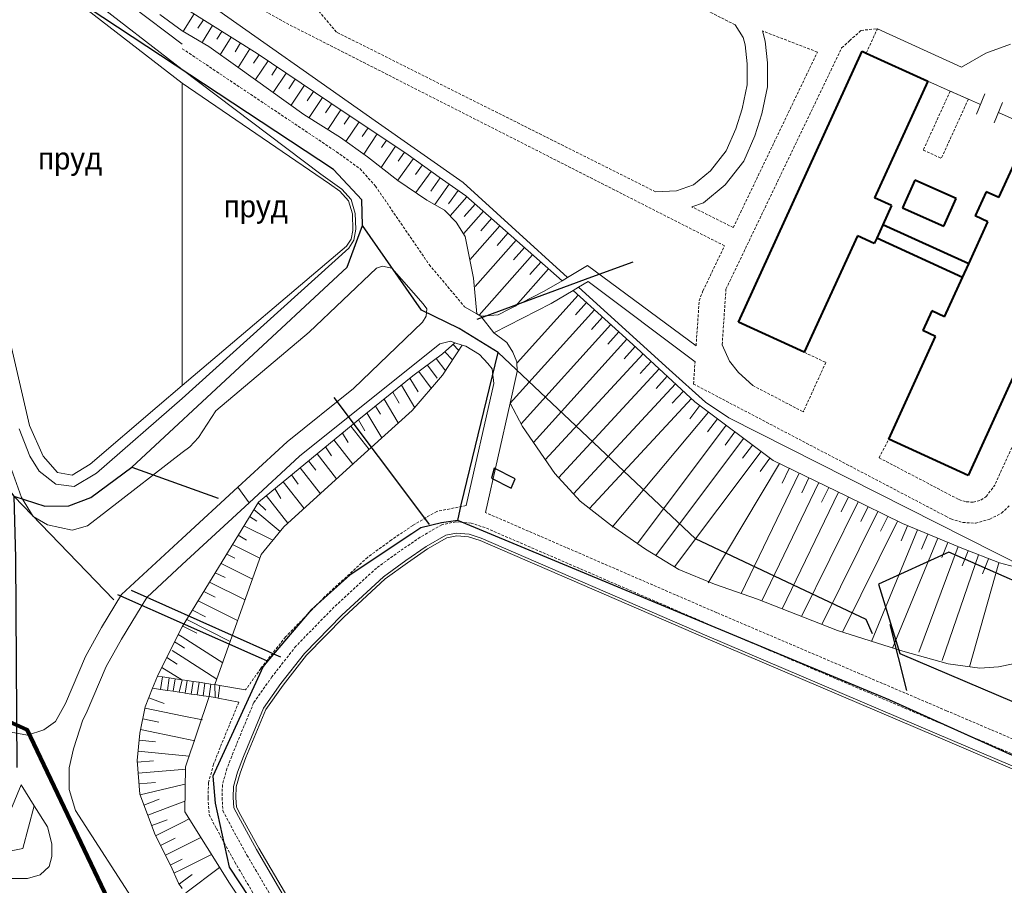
# Model space of a CAD drawing. Extents: x 13 to 4138, y -4831 to -1000.
# Tile 67 of 203: x 1970 to 2150, y -3513 to -3355. Entities that reach past the tile are written whole.
import ezdxf
from ezdxf.enums import TextEntityAlignment as Align

# ---------------------------------------------------------------- set-up
doc = ezdxf.new("R2010")
doc.units = 0
doc.header["$MEASUREMENT"] = 0
doc.linetypes.add('DASHED', pattern=[0.75, 0.5, -0.25])
for name, color, linetype in [('11', 7, 'CONTINUOUS'), ('24', 7, 'CONTINUOUS'), ('25', 7, 'CONTINUOUS'), ('30', 7, 'CONTINUOUS'), ('32', 7, 'CONTINUOUS'), ('34', 7, 'CONTINUOUS'), ('37', 7, 'CONTINUOUS'), ('6', 7, 'CONTINUOUS'), ('границы команд_1', 10, 'CONTINUOUS'), ('ДЕТСКИЕ_ПЛОЩАДКИ', 6, 'CONTINUOUS'), ('ЛЕСТНИЦЫ', 6, 'CONTINUOUS'), ('ПЕШЕХОДНЫЕ_ДОРОЖКИ', 3, 'CONTINUOUS'), ('СПОРТИВНЫЕ_ПЛОЩАДКИ', 3, 'CONTINUOUS')]:
    doc.layers.add(name, color=color, linetype=linetype)
doc.styles.get("Standard").update_dxf_attribs({"font": 'txt', "height": 0.2})

msp = doc.modelspace()

# ---------------------------------------------------------------- linework, layer by layer
at = {"layer": '11', "color": 253, "linetype": 'Continuous', "lineweight": 0}
for p, q in [((2035.2, -3373.63), (2000, -3348.83)), ((2136.16, -3366.41), (2140.24, -3368.22)), ((2140.24, -3368.22), (2143.56, -3369.7)), ((2143.56, -3369.7), (2145.78, -3370.69)), ((2146.59, -3368.74), (2145.06, -3372.43)), ((2149.79, -3370.33), (2148.26, -3374.03)), ((2149.05, -3372.14), (2155.02, -3374.79)), ((2051.32, -3384.95), (2035.2, -3373.63)), ((2060.16, -3393.05), (2051.32, -3384.95)), ((2070.36, -3402.26), (2060.16, -3393.05)), ((2088.94, -3419.05), (2072.34, -3404.06)), ((2095.55, -3425.07), (2088.94, -3419.05)), ((2099.84, -3427.9), (2095.55, -3425.07)), ((2169.8, -3463.31), (2099.84, -3427.9))]:
    msp.add_line(p, q, dxfattribs=at)
at = {"layer": '24', "color": 253, "linetype": 'DASHED', "lineweight": 0}
for p, q in [((2020.13, -3356.4), (2000, -3345.24)), ((2100.95, -3356.12), (2078.55, -3344.73)), ((2028.15, -3357.45), (2024.15, -3352.71)), ((2099.03, -3396.49), (2020.13, -3356.4)), ((2123.97, -3357.14), (2126.94, -3356.85)), ((2124.92, -3361.28), (2126.94, -3356.85)), ((2086.44, -3386.63), (2028.15, -3357.45)), ((2116, -3361.1), (2105.95, -3357.24)), ((2121.87, -3359.02), (2123.97, -3357.14)), ((2000, -3360.48), (2028.16, -3379.31)), ((2099.29, -3404.4), (2120.42, -3360.34)), ((2120.42, -3360.34), (2121.87, -3359.02)), ((2100.63, -3393.15), (2116, -3361.1)), ((2140.24, -3368.22), (2135.33, -3379.01)), ((2143.56, -3369.7), (2138.63, -3380.51)), ((2140.24, -3368.22), (2143.56, -3369.7)), ((2028.16, -3379.31), (2032.48, -3382.43)), ((2135.33, -3379.01), (2138.63, -3380.51)), ((2032.48, -3382.43), (2035.28, -3385.57)), ((2035.28, -3385.57), (2045.09, -3399.92)), ((2100.63, -3393.15), (2093.07, -3389.37)), ((2095.09, -3404.72), (2099.03, -3396.49)), ((2045.09, -3399.92), (2051.57, -3407.63)), ((2094.4, -3406.52), (2095.09, -3404.72)), ((2098.6, -3414.55), (2099.29, -3404.4)), ((2093.84, -3414.74), (2094.4, -3406.52)), ((2113.59, -3415.94), (2117.53, -3417.78)), ((2159.89, -3414.89), (2148.37, -3440.21)), ((2093.37, -3421.73), (2093.64, -3417.65)), ((2117.53, -3417.78), (2113.41, -3426.82)), ((2093.37, -3421.73), (2139.42, -3445.87)), ((2104.21, -3422.01), (2113.41, -3426.82)), ((2127.25, -3435.2), (2129.03, -3431.81)), ((2127.25, -3435.2), (2139.26, -3441.49)), ((2139.26, -3441.49), (2141.82, -3442.83)), ((2146.8, -3442.29), (2148.37, -3440.21)), ((2141.82, -3442.83), (2143.18, -3443.25)), ((2143.18, -3443.25), (2144.45, -3443.31)), ((2144.45, -3443.31), (2145.86, -3442.92)), ((2145.86, -3442.92), (2146.8, -3442.29)), ((2046.47, -3445.01), (2042.1, -3447.55)), ((2051.84, -3443.93), (2046.47, -3445.01)), ((2097.62, -3463.5), (2055.36, -3445.2)), ((2149.61, -3445.33), (2151, -3444)), ((2049.99, -3446.9), (2047.39, -3447.43)), ((2052.79, -3447.14), (2049.99, -3446.9)), ((2139.42, -3445.87), (2140.36, -3446.36)), ((2140.36, -3446.36), (2142.51, -3447.03)), ((2144.87, -3447.14), (2147.48, -3446.42)), ((2147.48, -3446.42), (2149.61, -3445.33)), ((2042.1, -3447.55), (2038.2, -3450.22)), ((2047.39, -3447.43), (2043.46, -3449.71)), ((2055.31, -3447.96), (2052.79, -3447.14)), ((2096.61, -3465.84), (2055.31, -3447.96)), ((2142.51, -3447.03), (2144.87, -3447.14)), ((2038.2, -3450.22), (2033.83, -3453.39)), ((2043.46, -3449.71), (2039.66, -3452.3)), ((2039.66, -3452.3), (2035.45, -3455.36)), ((2033.83, -3453.39), (2025.94, -3460.66)), ((2035.45, -3455.36), (2027.71, -3462.49)), ((2025.94, -3460.66), (2018.85, -3467.93)), ((2027.71, -3462.49), (2020.77, -3469.61)), ((2139.59, -3481.41), (2097.62, -3463.5)), ((2138.59, -3483.76), (2096.61, -3465.84)), ((2018.85, -3467.93), (2014.33, -3473.68)), ((2020.77, -3469.61), (2016.38, -3475.2)), ((2014.33, -3473.68), (2011.58, -3477.59)), ((2016.38, -3475.2), (2013.03, -3479.97)), ((2010.33, -3479.84), (2006.93, -3488.09)), ((2013.03, -3479.97), (2009.3, -3489.03)), ((2171.03, -3494.83), (2139.59, -3481.41)), ((2170.04, -3497.18), (2138.59, -3483.76)), ((2006.93, -3488.09), (2005.72, -3491.19)), ((2009.3, -3489.03), (2008.15, -3491.99)), ((2005.72, -3491.19), (2004.8, -3494.54)), ((2008.15, -3491.99), (2007.34, -3494.92)), ((2004.8, -3494.54), (2004.71, -3497.33)), ((2007.34, -3494.92), (2007.27, -3497.28)), ((2004.71, -3497.33), (2004.92, -3500.4)), ((2007.27, -3497.28), (2007.43, -3499.69)), ((2004.92, -3500.4), (2006.23, -3502.91)), ((2007.43, -3499.69), (2008.48, -3501.71)), ((2008.48, -3501.71), (2011.82, -3507.78)), ((2006.23, -3502.91), (2009.6, -3509.04)), ((2011.82, -3507.78), (2019.11, -3520.21)), ((2009.6, -3509.04), (2016.9, -3521.49))]:
    msp.add_line(p, q, dxfattribs=at)
at = {"layer": '24', "color": 253, "linetype": 'Continuous', "lineweight": 0}
for p, q in [((2000, -3359.68), (1990.78, -3352.69)), ((2102.44, -3358.45), (2100.95, -3356.12)), ((2126.94, -3356.85), (2142.29, -3363.84)), ((2102.79, -3359.79), (2102.44, -3358.45)), ((2106.45, -3359.12), (2105.95, -3357.24)), ((2103.15, -3363.26), (2102.79, -3359.79)), ((2106.85, -3363.07), (2106.45, -3359.12)), ((2146.78, -3361.31), (2151.28, -3359.65)), ((2142.29, -3363.84), (2146.78, -3361.31)), ((2103.15, -3367.09), (2103.15, -3363.26)), ((2106.85, -3367.46), (2106.85, -3363.07)), ((2102.26, -3371.46), (2103.15, -3367.09)), ((2105.85, -3372.39), (2106.85, -3367.46)), ((2101.11, -3375.11), (2102.26, -3371.46)), ((2104.57, -3376.42), (2105.85, -3372.39)), ((2099.33, -3379.12), (2101.11, -3375.11)), ((2102.53, -3381.03), (2104.57, -3376.42)), ((2096.49, -3382.77), (2099.33, -3379.12)), ((2099.16, -3385.36), (2102.53, -3381.03)), ((2093.37, -3385.35), (2096.49, -3382.77)), ((2090.26, -3386.42), (2093.37, -3385.35)), ((2095.22, -3388.63), (2099.16, -3385.36)), ((2086.44, -3386.63), (2090.26, -3386.42)), ((2093.07, -3389.37), (2095.22, -3388.63)), ((2035.49, -3400.55), (2036.54, -3400.19)), ((2036.54, -3400.19), (2038.3, -3400.58)), ((2070.36, -3402.26), (2074.01, -3400.08)), ((2074.01, -3400.08), (2093.84, -3414.74)), ((2023.19, -3412.27), (2035.49, -3400.55)), ((2038.3, -3400.58), (2043.99, -3407.09)), ((2066.12, -3404.8), (2069.36, -3402.87)), ((2069.36, -3402.87), (2070.36, -3402.26)), ((2072.34, -3404.06), (2074.11, -3403.01)), ((2074.11, -3403.01), (2093.64, -3417.65)), ((2057.69, -3409.11), (2066.12, -3404.8)), ((2067.36, -3407.04), (2071.36, -3404.64)), ((2071.36, -3404.64), (2072.34, -3404.06)), ((2043.99, -3407.09), (2044.65, -3408.02)), ((2056.88, -3412.39), (2067.36, -3407.04)), ((2044.65, -3408.02), (2044.52, -3409.35)), ((2051.57, -3407.63), (2053.78, -3408.9)), ((2053.78, -3408.9), (2054.55, -3409.34)), ((2054.55, -3409.34), (2057.69, -3409.11)), ((2043.86, -3410.41), (2031.27, -3422.52)), ((2044.52, -3409.35), (2043.86, -3410.41)), ((2054.55, -3409.34), (2056.88, -3412.39)), ((2006.12, -3426.6), (2023.19, -3412.27)), ((2056.88, -3412.39), (2059.3, -3414.12)), ((2021.44, -3434.92), (2047.03, -3414.38)), ((2047.03, -3414.38), (2049.01, -3413.93)), ((2049.01, -3413.93), (2049.76, -3414.18)), ((2049.76, -3414.18), (2051.13, -3414.62)), ((2051.13, -3414.62), (2051.78, -3414.83)), ((2059.3, -3414.12), (2060.37, -3415.9)), ((2098.6, -3414.55), (2099.93, -3417.55)), ((2051.78, -3414.83), (2054.29, -3416.36)), ((2054.29, -3416.36), (2055.81, -3417.97)), ((2060.37, -3415.9), (2061.08, -3417.69)), ((2055.81, -3417.97), (2056.62, -3418.96)), ((2061.08, -3417.69), (2061.17, -3419.47)), ((2099.93, -3417.55), (2101.59, -3419.63)), ((2056.62, -3418.96), (2056.88, -3421.61)), ((2061.17, -3419.47), (2059.87, -3425.22)), ((2101.59, -3419.63), (2104.21, -3422.01)), ((2056.88, -3421.61), (2051.84, -3443.93)), ((2019.14, -3432.26), (2031.27, -3422.52)), ((2059.87, -3425.22), (2055.36, -3445.2)), ((2002.94, -3431.51), (2006.12, -3426.6)), ((2001.36, -3433.21), (2002.94, -3431.51)), ((2010.14, -3440.57), (2019.14, -3432.26)), ((1986.16, -3444.96), (2000, -3434.26)), ((2000, -3434.26), (2001.36, -3433.21)), ((2012.19, -3443.46), (2021.44, -3434.92)), ((1968.82, -3437.36), (1970.63, -3442.48)), ((2000, -3449.93), (2010.14, -3440.57)), ((2010.14, -3440.57), (2012.19, -3443.46)), ((1970.63, -3442.48), (1972.78, -3445.95)), ((1982.68, -3447.62), (1986.16, -3444.96)), ((2000, -3454.72), (2012.19, -3443.46)), ((1972.78, -3445.95), (1975.42, -3447.44)), ((1975.42, -3447.44), (1979.88, -3448.45)), ((1979.88, -3448.45), (1982.68, -3447.62)), ((1988.93, -3460.16), (2000, -3449.93)), ((1993.51, -3460.71), (2000, -3454.72)), ((1985.27, -3466.21), (1988.93, -3460.16)), ((1988.9, -3468.33), (1993.51, -3460.71)), ((1982.3, -3471.5), (1985.27, -3466.21)), ((1986.08, -3473.35), (1988.9, -3468.33)), ((1978.68, -3480.08), (1982.3, -3471.5)), ((1982.47, -3481.91), (1986.08, -3473.35)), ((2006.89, -3476.78), (2011.58, -3477.59)), ((2006.55, -3479.08), (2010.33, -3479.84)), ((1976.87, -3483.39), (1978.68, -3480.08)), ((1981.83, -3483.08), (1982.47, -3481.91)), ((1974.72, -3484.87), (1976.87, -3483.39)), ((1981.83, -3483.08), (1980.15, -3488.34)), ((1968.11, -3485.2), (1971.74, -3485.86)), ((1971.74, -3485.86), (1974.72, -3484.87)), ((1980.15, -3488.34), (1979.33, -3491.82)), ((1979.33, -3491.82), (1979.33, -3495.8)), ((1964.5, -3509.49), (1970.61, -3494.94)), ((1970.61, -3494.94), (1972.98, -3498.76)), ((1979.33, -3495.8), (1980.49, -3499.61)), ((1972.98, -3498.76), (1970.89, -3506.55)), ((1972.98, -3498.76), (1975.36, -3502.58)), ((1980.49, -3499.61), (1993.24, -3519.34)), ((1975.36, -3502.58), (1976.19, -3505.73)), ((1976.19, -3505.73), (1976.19, -3508.05)), ((1970.89, -3506.55), (1966.91, -3507.38)), ((1976.19, -3508.05), (1975.69, -3509.87)), ((1975.69, -3509.87), (1974.03, -3511.36)), ((1974.03, -3511.36), (1971.71, -3512.03)), ((1971.71, -3512.03), (1967.08, -3512.03))]:
    msp.add_line(p, q, dxfattribs=at)
at = {"layer": '25', "color": 253, "linetype": 'Continuous', "lineweight": 0}
for p, q in [((1994.55, -3477.29), (1995.49, -3475.08)), ((1995.49, -3475.08), (1996.37, -3475.22)), ((1996.37, -3475.22), (1996.03, -3477.51)), ((1996.37, -3475.22), (1997.62, -3475.4)), ((1997.62, -3475.4), (1997.28, -3477.7)), ((1997.62, -3475.4), (1998.71, -3475.56)), ((1998.71, -3475.56), (1998.37, -3477.86)), ((1998.71, -3475.56), (2000, -3475.76)), ((2000, -3475.76), (1999.45, -3478.02)), ((2000, -3475.76), (2000.88, -3475.89)), ((1996.03, -3477.51), (1994.55, -3477.29)), ((1997.28, -3477.7), (1996.03, -3477.51)), ((2000.88, -3475.89), (2000.54, -3478.18)), ((2000.88, -3475.89), (2001.97, -3476.05)), ((2001.97, -3476.05), (2001.63, -3478.35)), ((2001.97, -3476.05), (2003.06, -3476.21)), ((2003.06, -3476.21), (2002.72, -3478.51)), ((2003.06, -3476.21), (2004.15, -3476.38)), ((2004.15, -3476.38), (2003.81, -3478.67)), ((2004.15, -3476.38), (2005.23, -3476.54)), ((2005.23, -3476.54), (2004.89, -3478.83)), ((2005.23, -3476.54), (2005.95, -3476.64)), ((2005.95, -3476.64), (2005.98, -3478.99)), ((2005.95, -3476.64), (2006.89, -3476.78)), ((2006.89, -3476.78), (2006.55, -3479.08)), ((1998.37, -3477.86), (1997.28, -3477.7)), ((1999.45, -3478.02), (1998.37, -3477.86)), ((2000, -3478.1), (1999.45, -3478.02)), ((2000.54, -3478.18), (2000, -3478.1)), ((2001.63, -3478.35), (2000.54, -3478.18)), ((2002.72, -3478.51), (2001.63, -3478.35)), ((2003.81, -3478.67), (2002.72, -3478.51)), ((2004.89, -3478.83), (2003.81, -3478.67)), ((2005.98, -3478.99), (2004.89, -3478.83)), ((2006.55, -3479.08), (2005.98, -3478.99))]:
    msp.add_line(p, q, dxfattribs=at)
at = {"layer": '30', "color": 253, "linetype": 'Continuous', "lineweight": 0}
for p, q in [((2000, -3366.78), (1979.06, -3350.59)), ((2000, -3421.98), (2000, -3366.78)), ((2000, -3366.78), (2026.91, -3385.16)), ((2026.91, -3385.16), (2028.79, -3386.51)), ((2028.79, -3386.51), (2030.37, -3388.29)), ((2030.37, -3388.29), (2031.07, -3390.66)), ((2031.07, -3390.66), (2031.17, -3393.67)), ((2031.17, -3393.67), (2030.87, -3395.26)), ((2030.02, -3396.58), (2000, -3421.98)), ((2030.87, -3395.26), (2030.02, -3396.58)), ((1966.83, -3406.35), (1972.11, -3429.28)), ((1995.4, -3425.88), (2000, -3421.98)), ((1983.18, -3436.39), (1995.4, -3425.88)), ((1972.11, -3429.28), (1974.59, -3434.9)), ((1974.59, -3434.9), (1977.23, -3437.87)), ((1977.23, -3437.87), (1979.87, -3438.37)), ((1979.87, -3438.37), (1983.18, -3436.39)), ((2044.81, -3451.85), (2048.3, -3449.82)), ((2048.3, -3449.82), (2050.14, -3449.45)), ((2050.14, -3449.45), (2052.28, -3449.64)), ((2052.28, -3449.64), (2054.42, -3450.33)), ((2054.42, -3450.33), (2095.61, -3468.16)), ((2041.12, -3454.37), (2044.81, -3451.85)), ((2037.05, -3457.32), (2041.12, -3454.37)), ((2029.48, -3464.3), (2037.05, -3457.32)), ((2022.67, -3471.28), (2029.48, -3464.3)), ((2095.61, -3468.16), (2137.6, -3486.08)), ((2018.4, -3476.71), (2022.67, -3471.28)), ((2015.26, -3481.19), (2018.4, -3476.71)), ((2011.64, -3489.97), (2015.26, -3481.19)), ((2137.6, -3486.08), (2169.06, -3499.51)), ((2010.55, -3492.78), (2011.64, -3489.97)), ((2009.86, -3495.3), (2010.55, -3492.78)), ((2009.8, -3497.23), (2009.86, -3495.3)), ((2009.92, -3498.99), (2009.8, -3497.23)), ((2010.71, -3500.52), (2009.92, -3498.99)), ((2014.01, -3506.53), (2010.71, -3500.52)), ((2021.3, -3518.95), (2014.01, -3506.53))]:
    msp.add_line(p, q, dxfattribs=at)
at = {"layer": '32', "color": 253, "linetype": 'Continuous', "lineweight": 0}
for p, q in [((2000, -3364.29), (1980.25, -3349.02)), ((2000, -3364.29), (2025.32, -3383.39)), ((2025.32, -3383.39), (2029.13, -3386.14)), ((2029.13, -3386.14), (2030.82, -3388.04)), ((2030.82, -3388.04), (2031.56, -3390.58)), ((2031.56, -3390.58), (2031.67, -3393.43)), ((2031.67, -3393.43), (2031.35, -3395.44)), ((2031.35, -3395.44), (2030.4, -3396.92)), ((2030.4, -3396.92), (2000, -3424.36)), ((1984.34, -3437.99), (2000, -3424.36)), ((1970.23, -3429.91), (1972.18, -3434.93)), ((1972.18, -3434.93), (1973.86, -3437.65)), ((1973.86, -3437.65), (1976.9, -3440.02)), ((1980.24, -3440.44), (1984.34, -3437.99)), ((1976.9, -3440.02), (1980.24, -3440.44)), ((2048.12, -3449.35), (2044.54, -3451.43)), ((2050.11, -3448.95), (2048.12, -3449.35)), ((2052.39, -3449.14), (2050.11, -3448.95)), ((2054.6, -3449.86), (2052.39, -3449.14)), ((2095.81, -3467.7), (2054.6, -3449.86)), ((2044.54, -3451.43), (2040.83, -3453.96)), ((2040.83, -3453.96), (2036.73, -3456.93)), ((2036.73, -3456.93), (2029.13, -3463.95)), ((2029.13, -3463.95), (2022.3, -3470.95)), ((2137.8, -3485.62), (2095.81, -3467.7)), ((2022.3, -3470.95), (2018, -3476.41)), ((2018, -3476.41), (2014.82, -3480.95)), ((2014.82, -3480.95), (2011.18, -3489.78)), ((2169.26, -3499.05), (2137.8, -3485.62)), ((2011.18, -3489.78), (2010.08, -3492.63)), ((2010.08, -3492.63), (2009.36, -3495.23)), ((2009.36, -3495.23), (2009.29, -3497.24)), ((2009.29, -3497.24), (2009.42, -3499.13)), ((2009.42, -3499.13), (2010.27, -3500.75)), ((2010.27, -3500.75), (2013.58, -3506.78)), ((2013.58, -3506.78), (2020.87, -3519.2))]:
    msp.add_line(p, q, dxfattribs=at)
at = {"layer": '37', "color": 253, "linetype": 'Continuous', "lineweight": 0}
for p, q in [((2000.47, -3353.07), (2013.69, -3361.36)), ((1995.9, -3354.24), (2000, -3357.24)), ((2000.22, -3357.23), (2002.16, -3354.13)), ((2002.86, -3356.75), (2003.86, -3355.19)), ((2003.67, -3359.26), (2005.55, -3356.26)), ((2000, -3357.24), (2004.86, -3360.11)), ((2006.32, -3358.77), (2007.25, -3357.32)), ((2006.94, -3361.58), (2008.94, -3358.38)), ((2004.86, -3360.11), (2010.17, -3363.87)), ((2009.64, -3361.06), (2010.63, -3359.44)), ((2010.21, -3363.89), (2012.33, -3360.51)), ((2013.01, -3363.12), (2014.02, -3361.58)), ((2013.69, -3361.36), (2026.96, -3370.3)), ((2010.17, -3363.87), (2022.23, -3372.49)), ((2013.35, -3366.14), (2015.68, -3362.7)), ((2016.34, -3365.32), (2017.33, -3363.81)), ((2016.61, -3368.47), (2018.99, -3364.93)), ((2019.44, -3367.84), (2020.65, -3366.05)), ((2019.86, -3370.8), (2022.31, -3367.17)), ((2022.81, -3370.03), (2023.97, -3368.28)), ((2023.15, -3373.07), (2025.63, -3369.4)), ((2026.16, -3372.22), (2027.29, -3370.52)), ((2026.96, -3370.3), (2041.28, -3379.84)), ((2022.23, -3372.49), (2028.87, -3376.69)), ((2026.56, -3375.22), (2028.95, -3371.63)), ((2029.58, -3374.24), (2030.62, -3372.74)), ((2029.9, -3377.42), (2032.28, -3373.85)), ((2032.85, -3376.53), (2033.94, -3374.95)), ((2028.87, -3376.69), (2033.85, -3380.22)), ((2033.16, -3379.74), (2035.61, -3376.06)), ((2036.35, -3382.17), (2038.94, -3378.28)), ((2036.36, -3378.55), (2037.27, -3377.17)), ((2033.85, -3380.22), (2039.38, -3384.53)), ((2039.46, -3381.01), (2040.6, -3379.39)), ((2041.28, -3379.84), (2046.92, -3383.93)), ((2039.36, -3384.52), (2042.24, -3380.54)), ((2042.6, -3383.48), (2043.86, -3381.71)), ((2042.65, -3386.78), (2045.48, -3382.89)), ((2045.37, -3386.51), (2047.1, -3384.06)), ((2046.92, -3383.93), (2051.79, -3387.36)), ((2039.38, -3384.53), (2044.69, -3388.18)), ((2046.1, -3388.95), (2048.73, -3385.21)), ((2048.64, -3388.81), (2050.37, -3386.36)), ((2048.91, -3391.01), (2051.99, -3387.53)), ((2051.79, -3387.36), (2069.36, -3402.87)), ((2044.69, -3388.18), (2047.9, -3389.95)), ((2051.5, -3391.11), (2053.49, -3388.86)), ((2047.9, -3389.95), (2050.01, -3392.16)), ((2051.35, -3394.3), (2054.99, -3390.18)), ((2050.01, -3392.16), (2051.66, -3394.81)), ((2052.52, -3399.02), (2057.99, -3392.83)), ((2054.5, -3393.75), (2056.49, -3391.5)), ((2051.66, -3394.81), (2053.21, -3402.41)), ((2057.5, -3396.4), (2059.48, -3394.15)), ((2053.52, -3403.93), (2060.98, -3395.47)), ((2054.24, -3409.16), (2063.98, -3398.12)), ((2060.5, -3399.05), (2062.48, -3396.8)), ((2063.5, -3401.7), (2065.48, -3399.45)), ((2060.84, -3407.5), (2066.87, -3400.67)), ((2053.21, -3402.41), (2053.78, -3408.9)), ((2061.15, -3417.87), (2072.32, -3405.51)), ((2071.36, -3404.64), (2082.96, -3415.12)), ((2071.79, -3409.07), (2073.8, -3406.85)), ((2059.88, -3425.24), (2075.29, -3408.19)), ((2061.89, -3428.98), (2078.26, -3410.87)), ((2074.76, -3411.75), (2076.77, -3409.53)), ((2077.73, -3414.43), (2079.74, -3412.21)), ((2047.55, -3416.22), (2049.76, -3414.18)), ((2047.55, -3420.1), (2051.13, -3414.62)), ((2050.48, -3415.6), (2049.44, -3414.47)), ((2064.17, -3432.43), (2081.22, -3413.55)), ((2042.1, -3420.25), (2047.55, -3416.22)), ((2049.36, -3417.33), (2047.97, -3415.83)), ((2066.3, -3435.55), (2084.18, -3416.24)), ((2080.7, -3417.12), (2082.71, -3414.89)), ((2082.96, -3415.12), (2093.62, -3424.99)), ((2048.14, -3419.41), (2046.4, -3417.07)), ((2083.61, -3419.8), (2085.65, -3417.6)), ((2045.46, -3422.51), (2043.19, -3419.45)), ((2046.58, -3420.67), (2044.8, -3418.26)), ((2068.7, -3438.84), (2087.11, -3418.96)), ((2032.27, -3428.19), (2042.1, -3420.25)), ((2043.07, -3423.16), (2041.59, -3420.66)), ((2041.97, -3426.54), (2047.55, -3420.1)), ((2071.42, -3441.8), (2090.05, -3421.68)), ((2086.54, -3422.52), (2088.58, -3420.32)), ((2039.63, -3425.2), (2038.45, -3423.2)), ((2042.47, -3426.08), (2040.02, -3421.93)), ((2089.48, -3425.24), (2091.52, -3423.04)), ((2039.45, -3428.83), (2036.88, -3424.48)), ((2059.87, -3425.22), (2062.16, -3429.47)), ((2074.38, -3444.49), (2092.98, -3424.4)), ((2093.62, -3424.99), (2107.89, -3435.71)), ((2032.03, -3435.59), (2041.97, -3426.54)), ((2036.43, -3431.58), (2033.73, -3427.02)), ((2036.19, -3427.24), (2035.3, -3425.75)), ((2078.51, -3447.88), (2096.12, -3426.87)), ((2092.72, -3428.07), (2094.53, -3425.67)), ((2013.91, -3443.29), (2032.27, -3428.19)), ((2033.34, -3430.26), (2032.16, -3428.29)), ((2095.92, -3430.47), (2097.72, -3428.07)), ((2030.3, -3432.42), (2029.25, -3430.68)), ((2034.13, -3433.67), (2030.8, -3429.41)), ((2062.16, -3429.47), (2068.02, -3438.09)), ((2083.12, -3450.85), (2099.32, -3429.27)), ((2099.12, -3432.87), (2100.92, -3430.47)), ((2031.16, -3436.37), (2027.71, -3431.95)), ((2086.48, -3453.04), (2102.52, -3431.67)), ((2027.25, -3434.85), (2026.16, -3433.22)), ((2089.9, -3455.15), (2105.72, -3434.08)), ((2102.32, -3435.27), (2104.12, -3432.88)), ((2018.57, -3447.83), (2032.03, -3435.59)), ((2024.38, -3437.45), (2023.07, -3435.76)), ((2028.19, -3439.07), (2024.62, -3434.49)), ((2105.52, -3437.68), (2107.32, -3435.28)), ((2107.89, -3435.71), (2121.38, -3442.22)), ((2025.23, -3441.77), (2021.53, -3437.03)), ((2096.07, -3458.06), (2109.05, -3436.27)), ((2102.04, -3459.98), (2112.65, -3438.01)), ((2109.54, -3439.84), (2110.85, -3437.14)), ((2022.26, -3444.47), (2018.43, -3439.57)), ((2021.17, -3440.04), (2019.98, -3438.3)), ((2068.02, -3438.09), (2072.65, -3443.15)), ((2105.83, -3461.32), (2116.25, -3439.74)), ((2113.15, -3441.58), (2114.45, -3438.88)), ((2018.03, -3442.65), (2016.89, -3440.84)), ((2109.55, -3462.81), (2119.85, -3441.48)), ((2116.75, -3443.32), (2118.05, -3440.62)), ((2000, -3466.11), (2013.91, -3443.29)), ((2015.26, -3444.8), (2013.8, -3443.38)), ((2019.29, -3447.17), (2015.35, -3442.11)), ((2072.65, -3443.15), (2078.18, -3447.46)), ((2113.1, -3464.21), (2123.45, -3443.24)), ((2120.33, -3445.05), (2121.65, -3442.36)), ((2121.38, -3442.22), (2131.53, -3447.23)), ((2017.87, -3448.67), (2013.08, -3444.65)), ((2116.83, -3465.67), (2127.03, -3445.01)), ((2123.91, -3446.82), (2125.24, -3444.13)), ((2013.64, -3446.78), (2012.31, -3445.92)), ((2120.6, -3467.08), (2130.62, -3446.78)), ((2127.5, -3448.59), (2128.83, -3445.9)), ((2016.55, -3450.27), (2011.26, -3447.63)), ((2014.41, -3452.86), (2018.57, -3447.83)), ((2078.18, -3447.46), (2084.6, -3451.88)), ((2125.88, -3468.74), (2134.29, -3448.37)), ((2131.3, -3450.38), (2132.44, -3447.61)), ((2131.53, -3447.23), (2142.38, -3451.71)), ((2011.76, -3450.28), (2010.22, -3449.35)), ((2129.71, -3469.95), (2137.99, -3449.9)), ((2134.99, -3451.91), (2136.14, -3449.14)), ((2014.16, -3453.55), (2009.17, -3451.06)), ((2084.6, -3451.88), (2090.69, -3455.63)), ((2134.53, -3470.71), (2141.68, -3451.42)), ((2138.69, -3453.43), (2139.84, -3450.66)), ((2142.38, -3451.71), (2149.24, -3454.42)), ((2142.44, -3454.96), (2143.54, -3452.17)), ((2005.95, -3476.64), (2014.41, -3452.86)), ((2009.6, -3453.51), (2008.13, -3452.78)), ((2138.75, -3472.24), (2145.4, -3452.9)), ((2146.16, -3456.43), (2147.26, -3453.64)), ((2012.81, -3457.35), (2007.08, -3454.49)), ((2090.69, -3455.63), (2097.22, -3458.29)), ((2143.78, -3473.4), (2149.12, -3454.37)), ((2149.24, -3454.42), (2152.89, -3455.36)), ((2007.81, -3457.09), (2006.04, -3456.2)), ((2011.46, -3461.14), (2004.99, -3457.92)), ((2097.22, -3458.29), (2105.07, -3461.05)), ((2010.11, -3464.94), (2002.9, -3461.34)), ((2006.03, -3460.66), (2003.95, -3459.63)), ((2105.07, -3461.05), (2119.64, -3466.78)), ((2004.24, -3464.24), (2001.86, -3463.06)), ((2008.76, -3468.74), (2000.81, -3464.77)), ((1995.49, -3475.08), (1999.77, -3466.49)), ((1999.77, -3466.49), (2000, -3466.11)), ((2002.64, -3467.23), (2000.09, -3465.96)), ((2119.64, -3466.78), (2131.59, -3470.53)), ((2000, -3467.93), (1999.28, -3467.47)), ((2007.38, -3472.64), (2000, -3467.93)), ((2000, -3469.69), (1998.61, -3468.82)), ((2000.41, -3469.95), (2000, -3469.69)), ((1999.06, -3472.92), (1997.16, -3471.71)), ((2000, -3471.57), (1998.18, -3470.41)), ((2006.32, -3475.61), (2000, -3471.57)), ((2131.59, -3470.53), (2139.89, -3472.86)), ((2149.07, -3473.41), (2155.26, -3472.08)), ((1999.9, -3475.74), (1996.27, -3473.51)), ((2139.89, -3472.86), (2145.64, -3473.63)), ((2145.64, -3473.63), (2149.07, -3473.41)), ((1993.25, -3480.72), (1994.55, -3477.29)), ((1996.7, -3480.09), (1993.89, -3479.03)), ((2000.62, -3491.66), (2004.89, -3478.83)), ((1992.26, -3485.53), (1993.25, -3480.72)), ((2000, -3482.31), (1993.21, -3480.91)), ((1995.74, -3483.47), (1992.81, -3482.87)), ((2003.67, -3483.07), (2000, -3482.31)), ((1991.76, -3490.5), (1992.26, -3485.53)), ((2000, -3486.4), (1992.4, -3484.82)), ((2002.32, -3486.88), (2000, -3486.4)), ((1995.11, -3487.1), (1992.13, -3486.8)), ((2000, -3489.6), (1991.93, -3488.79)), ((2001.3, -3489.73), (2000, -3489.6)), ((1992.26, -3496.64), (1991.76, -3490.5)), ((1994.77, -3490.54), (1991.78, -3490.78)), ((2000.62, -3491.66), (2000.48, -3499.89)), ((2000, -3492.12), (1991.94, -3492.78)), ((2000.61, -3492.08), (2000, -3492.12)), ((1995.09, -3494.53), (1992.1, -3494.77)), ((2000, -3494.95), (1992.3, -3496.76)), ((2000.57, -3494.81), (2000, -3494.95)), ((1995.07, -3504.09), (1992.26, -3496.64)), ((1995.81, -3497.57), (1993.01, -3498.63)), ((2000, -3498.13), (1993.71, -3500.5)), ((2000.51, -3497.93), (2000, -3498.13)), ((2000.48, -3499.89), (2008.61, -3512.92)), ((1997.23, -3501.31), (1994.42, -3502.37)), ((2000, -3501.81), (1995.14, -3504.24)), ((2001.28, -3501.17), (2000, -3501.81)), ((1997.89, -3509.73), (1995.07, -3504.09)), ((1998.72, -3504.68), (1996.04, -3506.02)), ((2000, -3506.28), (1996.93, -3507.81)), ((2003.4, -3504.58), (2000, -3506.28)), ((2005.34, -3507.68), (2000, -3510.34)), ((2000, -3508.51), (1997.82, -3509.6)), ((1999.31, -3512.92), (1997.89, -3509.73)), ((2000, -3510.34), (1998.49, -3511.09)), ((2001.83, -3511.29), (2000, -3512.66)), ((2006.82, -3510.05), (2000.63, -3514.69)), ((2000, -3513.85), (1999.31, -3512.92)), ((2000, -3512.66), (1999.43, -3513.09)), ((2008.61, -3512.92), (2016.6, -3524.64))]:
    msp.add_line(p, q, dxfattribs=at)
at = {"layer": '6', "color": 253, "linetype": 'Continuous', "lineweight": 40}
for p, q in [((2101.58, -3410.46), (2124.16, -3360.94)), ((2124.16, -3360.94), (2124.92, -3361.28)), ((2124.92, -3361.28), (2136.16, -3366.41)), ((2136.16, -3366.41), (2126.45, -3387.72)), ((2149.15, -3387.68), (2155.02, -3374.79)), ((2133.78, -3384.48), (2131.54, -3389.52)), ((2141.33, -3387.84), (2133.78, -3384.48)), ((2146.8, -3386.61), (2144.78, -3391.03)), ((2149.15, -3387.68), (2146.8, -3386.61)), ((2129.55, -3389.13), (2126.45, -3387.72)), ((2129.55, -3389.13), (2127.95, -3392.63)), ((2139.08, -3392.88), (2141.33, -3387.84)), ((2131.54, -3389.52), (2139.08, -3392.88)), ((2147.13, -3392.1), (2144.78, -3391.03)), ((2127.95, -3392.63), (2126.82, -3395.12)), ((2143.63, -3399.78), (2127.95, -3392.63)), ((2143.63, -3399.78), (2147.13, -3392.1)), ((2123.29, -3394.66), (2113.59, -3415.94)), ((2126.38, -3396.08), (2123.29, -3394.66)), ((2126.82, -3395.12), (2126.38, -3396.08)), ((2142.49, -3402.27), (2126.82, -3395.12)), ((2142.49, -3402.27), (2143.63, -3399.78)), ((2139.22, -3409.45), (2142.49, -3402.27)), ((2136.88, -3408.38), (2135.24, -3411.96)), ((2139.22, -3409.45), (2136.88, -3408.38)), ((2113.59, -3415.94), (2101.58, -3410.46)), ((2137.59, -3413.03), (2135.24, -3411.96)), ((2155.2, -3412.75), (2143.5, -3438.41)), ((2129.03, -3431.81), (2137.59, -3413.03)), ((2143.5, -3438.41), (2129.03, -3431.81))]:
    msp.add_line(p, q, dxfattribs=at)
at = {"layer": 'границы команд_1', "color": 6, "lineweight": 100}
msp.add_lwpolyline([(1779.52, -2741.6), (1764.65, -2758.68), (1607.57, -3162.76), (1788.76, -3230.7), (1840.59, -3253.43), (1853.77, -3268.69), (1927.89, -3424.51), (1955.3, -3442.51), (1951.82, -3475.86), (1971.65, -3484.91), (1987.02, -3517.09), (2008.92, -3527.81), (2043.23, -3576.27), (2102.89, -3636.41), (2227.87, -3588.95), (2270.53, -3545.85), (2492.53, -3108.59), (2488.23, -3086.64), (2463.45, -3062.28), (2129.87, -2904.6), (1779.52, -2741.6)], dxfattribs=at)
at = {"layer": 'ДЕТСКИЕ_ПЛОЩАДКИ'}
msp.add_lwpolyline([(2056.45, -3438.91), (2060.06, -3440.74), (2060.81, -3439.04), (2056.95, -3437.1)], close=True, dxfattribs=at)
at = {"layer": 'ЛЕСТНИЦЫ'}
for points in [[(2053.83, -3409.87), (2074.81, -3402.18), (2082.32, -3399.41)], [(2045.14, -3447.38), (2043.91, -3445.73), (2027.77, -3424.22)], [(2018, -3471.63), (2016.73, -3471.06), (2015.79, -3470.64), (1990.74, -3459.46)], [(2132.35, -3477.7), (2129.3, -3465.65)]]:
    msp.add_lwpolyline(points, dxfattribs=at)
at = {"layer": 'ПЕШЕХОДНЫЕ_ДОРОЖКИ'}
for points in [[(2030.13, -3400.41), (2032.9, -3392.77), (2032.78, -3388.08), (2027.6, -3382.53), (1969.8, -3344.39), (1956.72, -3334.62), (1943.79, -3327.77), (1937, -3328.43), (1932.84, -3332.9), (1931.07, -3336.63), (1930.32, -3341.41), (1930.66, -3346.2), (1942.37, -3368.47), (1952.2, -3390.73), (1956.46, -3414.92), (1963.16, -3434.42), (1969.26, -3442.19), (1974.9, -3444.03), (1979.31, -3443.99), (1983.29, -3442.45), (1990.79, -3436.92), (2030.13, -3400.41)], [(2126.06, -3467.35), (2124.92, -3464.72), (2093.71, -3450.03), (2057.7, -3416), (2050.59, -3411.57), (2043.67, -3408.22), (2032.9, -3392.77)], [(2050.32, -3446.64), (2050.92, -3443.81), (2057.7, -3416)], [(1990.79, -3436.92), (2006.53, -3442.58)], [(1987.5, -3461.16), (1969.26, -3442.19), (1969.53, -3453.5), (1969.79, -3491.77)], [(2227.82, -3524.05), (2222.51, -3519.63), (2215.24, -3516.05), (2185.73, -3503.82), (2153.51, -3490.42), (2129.11, -3479.41), (2050.32, -3446.64), (2047.32, -3447.07), (2043.55, -3447.98), (2041.9, -3449.08), (2030.65, -3456.56), (2023.55, -3463), (2015.59, -3472.35), (2014.76, -3473.33), (2005.58, -3493.36), (2006.03, -3498.27), (2008.55, -3509.99), (2021.43, -3529.46)], [(2015.59, -3472.35), (2014.47, -3471.85), (2012.95, -3471.18), (1988.24, -3460.26)]]:
    msp.add_lwpolyline(points, dxfattribs=at)
at = {"layer": 'СПОРТИВНЫЕ_ПЛОЩАДКИ'}
msp.add_lwpolyline([(2154.76, -3481.05), (2158.88, -3471.18), (2162.72, -3462.45), (2140.02, -3452.42), (2127.15, -3458.28), (2131.02, -3470.93)], close=True, dxfattribs=at)

# ---------------------------------------------------------------- texts
at = {"layer": '34', "color": 253, "linetype": 'Continuous', "lineweight": 0}
for p in [(1979.52, -3381.14), (2013.43, -3389.88)]:
    msp.add_text('пруд', height=4, dxfattribs=at).set_placement(p, align=Align.MIDDLE)

doc.saveas('drawing.dxf')
